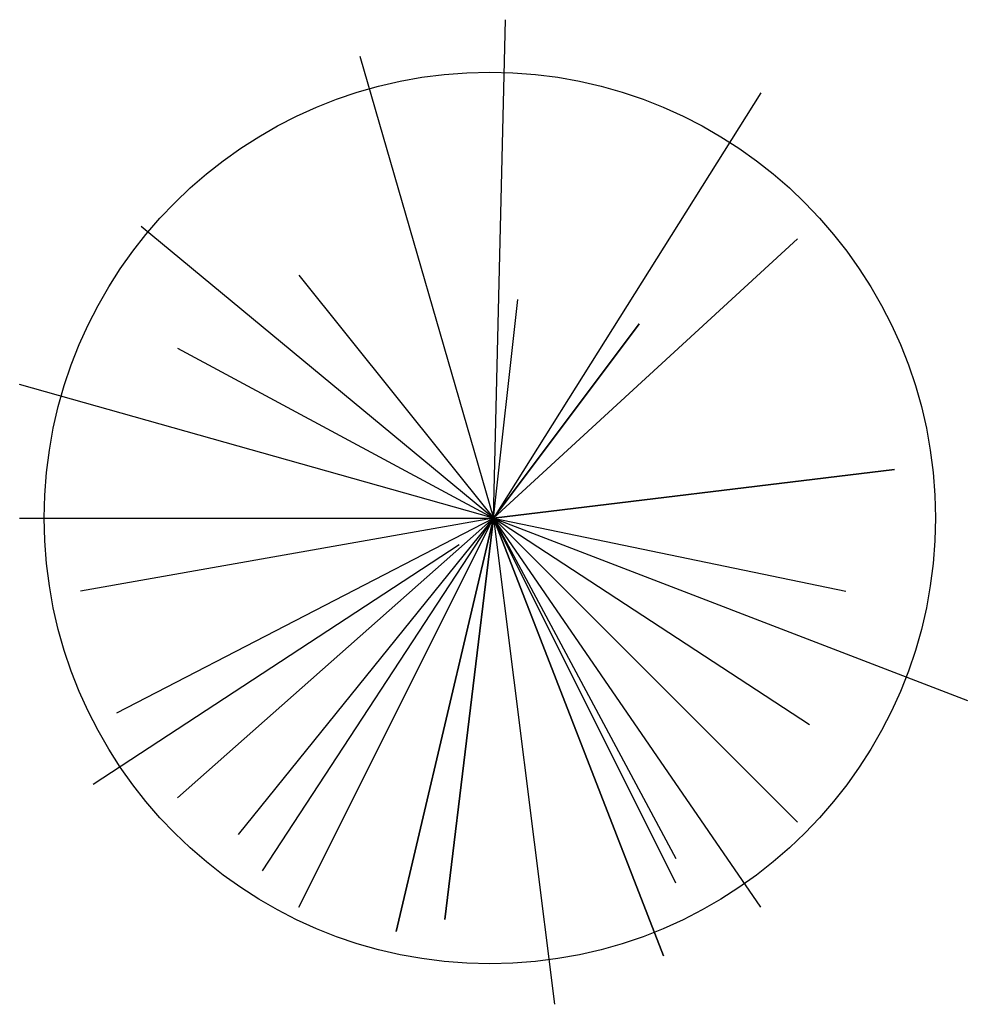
# Model space of a CAD drawing. Extents: x 4.7 to 17.4, y 0.5 to 13.7.
import ezdxf

# ---------------------------------------------------------------- set-up
doc = ezdxf.new("R2010")
doc.units = 0
doc.layers.get('0').update_dxf_attribs({"linetype": 'CONTINUOUS'})

msp = doc.modelspace()

# ---------------------------------------------------------------- linework, layer by layer
at = {"color": 0}
for p, q in [((11.051, 6.998), (11.213, 13.706)), ((9.248, 13.215), (11.051, 6.998)), ((14.651, 12.724), (11.051, 6.998)), ((11.051, 6.998), (6.304, 10.924)), ((11.051, 6.998), (15.142, 10.759)), ((8.43, 10.268), (11.051, 6.998)), ((11.051, 6.998), (11.378, 9.942)), ((11.051, 6.998), (13.012, 9.615)), ((13.012, 9.615), (11.051, 6.998)), ((6.796, 9.286), (11.051, 6.998)), ((11.051, 6.998), (4.669, 8.798)), ((11.051, 6.998), (16.451, 7.651)), ((16.451, 7.651), (11.051, 6.998)), ((4.669, 6.998), (11.051, 6.998)), ((11.051, 6.998), (5.487, 6.016)), ((5.978, 4.377), (11.051, 6.998)), ((6.796, 3.233), (11.051, 6.998)), ((11.051, 6.998), (7.613, 2.742)), ((7.939, 2.251), (11.051, 6.998)), ((8.43, 1.76), (11.051, 6.998)), ((11.051, 6.998), (9.739, 1.433)), ((9.739, 1.433), (11.051, 6.998)), ((11.051, 6.998), (10.395, 1.595)), ((10.395, 1.595), (11.051, 6.998)), ((13.504, 2.086), (11.051, 6.998)), ((11.051, 6.998), (17.43, 4.542)), ((11.051, 6.998), (15.142, 2.907)), ((11.051, 6.998), (11.869, 0.455)), ((11.051, 6.998), (15.795, 6.016)), ((15.304, 4.216), (11.051, 6.998)), ((11.051, 6.998), (13.504, 2.416)), ((14.651, 1.76), (11.051, 6.998)), ((11.051, 6.998), (13.339, 1.107)), ((13.339, 1.107), (11.051, 6.998)), ((5.658, 3.418), (10.589, 6.644))]:
    msp.add_line(p, q, dxfattribs=at)
msp.add_circle((11, 7), 6, dxfattribs=at)

doc.saveas('drawing.dxf')
